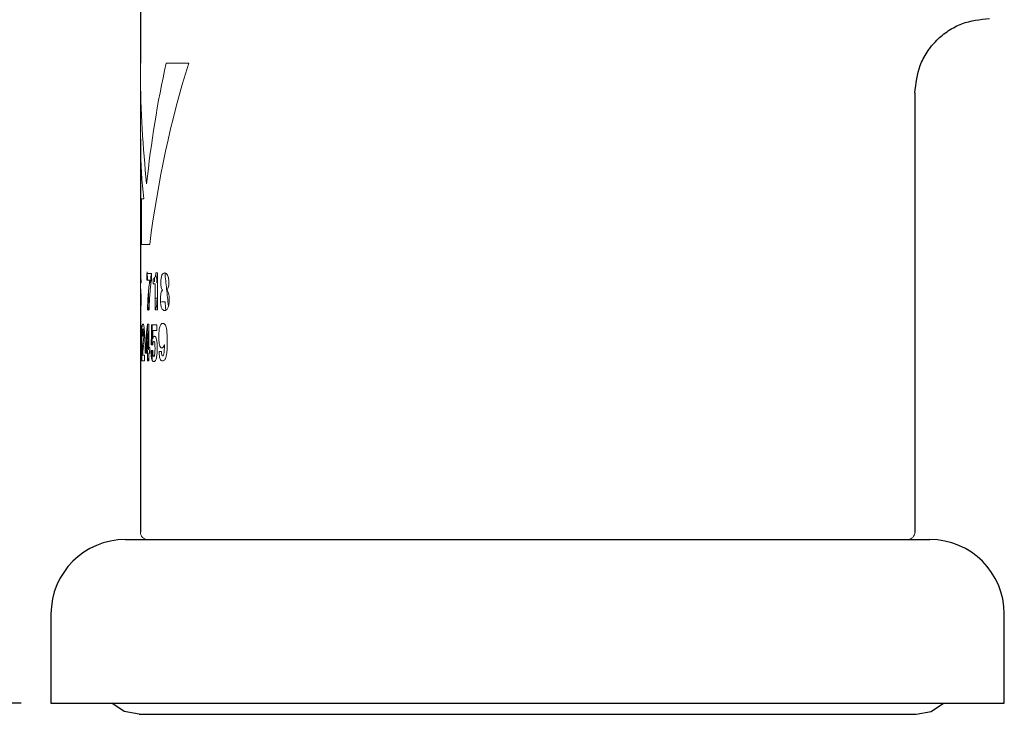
# Model space of a CAD drawing. Header units: millimetres. Extents: x 7 to 298, y -38 to 414.
# Tile 2 of 8: x 50 to 83, y -12 to 11. Entities that reach past the tile are written whole.
import ezdxf

# ---------------------------------------------------------------- set-up
doc = ezdxf.new("R2010")
doc.units = ezdxf.units.MM
doc.layers.add('DRAWINGS', color=7, linetype='Continuous')
doc.styles.add('SLDTEXTSTYLE0', font='TXT', dxfattribs={"width": 0.75})
doc.dimstyles.new('SLDDIMSTYLE0', dxfattribs={"dimtxt": 3.5, "dimasz": 3.302, "dimexe": 0, "dimexo": 0.0625, "dimgap": 0.875, "dimtad": 0, "dimtih": 1, "dimtoh": 1, "dimdec": 0, "dimrnd": 1e-09, "dimzin": 12, "dimdsep": 46, "dimtxsty": 'SLDTEXTSTYLE0', "dimsah": 1, "dimcen": 0.09, "dimadec": 0, "dimazin": 3, "dimtfac": 1, "dimtdec": 0, "dimtofl": 0, "dimtmove": 0, "dimatfit": 3, "dimfxl": 0, "dimfrac": 2, "dimtolj": 1, "dimtzin": 12, "dimarcsym": 0})

# ---------------------------------------------------------------- blocks, each defined once
blk = doc.blocks.new('_D')
at = {"layer": 'DRAWINGS'}
for p, q in [((66.213, 222.805), (10.213, 222.805)), ((11.213, 222.805), (11.213, 93.524)), ((11.213, -11.545), (11.213, 87.967)), ((50.213, -11.545), (10.213, -11.545))]:
    blk.add_line(p, q, dxfattribs=at)
for points in [[(11.213, 222.805), (10.705, 219.503), (11.721, 219.503)], [(11.213, -11.545), (11.721, -8.243), (10.705, -8.243)]]:
    blk.add_solid(points, dxfattribs=at)
at = {"layer": 'DRAWINGS', "insert": (7.334, 92.479), "char_height": 3.5, "attachment_point": 1, "style": 'SLDTEXTSTYLE0'}
blk.add_mtext('234', dxfattribs=at)

msp = doc.modelspace()

# ---------------------------------------------------------------- linework, layer by layer
at = {"color": 7, "linetype": 'Continuous', "lineweight": 25}
for p, q in [((54.213, 50.705), (54.213, 9.953)), ((80.213, 8.955), (80.213, -5.795)), ((54.213, 7.418), (54.213, 2.662)), ((54.213, 1.851), (54.213, -5.795)), ((53.713, -6.045), (80.71, -6.045)), ((51.213, -8.545), (51.213, -11.545)), ((83.213, -11.545), (83.213, -8.545)), ((51.213, -11.545), (83.21, -11.545)), ((83.21, -11.545), (83.213, -11.545)), ((54.168, -11.915), (80.258, -11.915))]:
    msp.add_line(p, q, dxfattribs=at)
at = {"color": 144, "linetype": 'Continuous', "lineweight": 18}
for p, q in [((54.213, 9.948), (54.213, 9.955)), ((54.213, 9.955), (54.213, 9.953)), ((55.079, 9.955), (55.835, 9.955)), ((54.214, 9.604), (54.214, 7.182)), ((54.213, 7.418), (54.213, 7.419)), ((54.252, 3.869), (54.252, 5.394)), ((54.252, 5.394), (54.326, 5.394)), ((54.527, 3.869), (54.252, 3.869)), ((54.215, 2.918), (54.215, 2.73)), ((54.215, 2.73), (54.215, 2.694)), ((54.226, 2.583), (54.223, 2.714)), ((54.427, 2.669), (54.427, 2.885)), ((54.427, 2.885), (54.591, 2.885)), ((54.534, 2.669), (54.427, 2.669)), ((54.455, 2.669), (54.438, 2.945)), ((54.591, 2.885), (54.591, 2.693)), ((54.645, 2.546), (54.645, 2.71)), ((54.645, 2.71), (54.651, 2.71)), ((54.732, 2.91), (54.787, 2.91)), ((54.787, 2.91), (54.787, 1.672)), ((54.213, 2.494), (54.213, 2.062)), ((54.235, 2.574), (54.223, 2.574)), ((54.235, 2.609), (54.235, 2.574)), ((54.559, 2.609), (54.559, 2.574)), ((54.713, 2.546), (54.645, 2.546)), ((54.713, 1.672), (54.713, 2.546)), ((54.961, 2.328), (54.961, 2.331)), ((55.099, 2.331), (55.099, 2.328)), ((54.213, 2.011), (54.213, 2.062)), ((54.213, 2.062), (54.213, 2.062)), ((54.511, 1.771), (54.482, 2.228)), ((54.772, 2.062), (54.698, 2.062)), ((54.772, 2.011), (54.772, 2.062)), ((54.231, 1.878), (54.215, 1.878)), ((54.507, 1.672), (54.452, 1.672)), ((54.463, 1.89), (54.478, 1.648)), ((54.787, 1.672), (54.713, 1.672)), ((54.923, 1.936), (55.042, 1.936)), ((54.45, 1.192), (54.503, 1.192)), ((54.503, 1.192), (54.503, 0.407)), ((54.587, 1.167), (54.763, 1.167)), ((54.611, 0.495), (54.611, 1.167)), ((54.763, 1.167), (54.763, 0.972)), ((54.261, 0.786), (54.261, 0.834)), ((54.284, 0.786), (54.261, 0.786)), ((54.421, 0.211), (54.421, 0.899)), ((54.628, 0.69), (54.629, 0.69)), ((54.763, 0.972), (54.635, 0.972)), ((54.377, 0.211), (54.377, 0.418)), ((54.381, 0.465), (54.381, 0.211)), ((54.503, 0.407), (54.529, 0.407)), ((54.517, 0.211), (54.527, 0.407)), ((54.529, 0.407), (54.529, 0.211)), ((54.633, 0.495), (54.576, 0.495)), ((55.019, 0.493), (55.017, 0.493)), ((55.019, 0.433), (55.019, 0.493)), ((54.29, 0.15), (54.35, 0.15)), ((54.35, 0.15), (54.35, -0.045)), ((54.455, 0.211), (54.377, 0.211)), ((54.455, -0.045), (54.455, 0.211)), ((54.455, 0.144), (54.464, -0.045)), ((54.484, 0.322), (54.483, 0.322)), ((54.529, 0.211), (54.503, 0.211)), ((54.503, 0.211), (54.503, -0.045)), ((54.571, 0.307), (54.632, 0.307)), ((54.571, 0.274), (54.571, 0.307)), ((54.611, -0.017), (54.611, 0.307)), ((54.843, 0.267), (54.923, 0.267)), ((54.35, -0.045), (54.261, -0.045)), ((54.503, -0.045), (54.455, -0.045))]:
    msp.add_line(p, q, dxfattribs=at)
at = {"color": 144, "linetype": 'Continuous', "lineweight": 18, "flags": 128}
for points in [[(54.576, 0.495), (54.583, 0.871), (54.587, 1.167)], [(54.635, 0.972), (54.631, 0.814), (54.628, 0.69)]]:
    msp.add_lwpolyline(points, dxfattribs=at)
at = {"color": 7, "linetype": 'Continuous', "lineweight": 25, "flags": 128}
for points in [[(54.168, -11.915), (53.666, -11.816), (53.255, -11.545)], [(80.258, -11.915), (80.759, -11.816), (81.17, -11.545)]]:
    msp.add_lwpolyline(points, dxfattribs=at)
at = {"color": 144, "linetype": 'Continuous', "lineweight": 18}
for centre, start, end in [((54.463, -5.795), 180, 270), ((79.963, -5.795), 270, 0)]:
    msp.add_arc(centre, 0.25, start, end, dxfattribs=at)
at = {"color": 7, "linetype": 'Continuous', "lineweight": 25}
for centre, start, end in [((53.713, -8.545), 90, 180), ((80.713, -8.545), 0, 90)]:
    msp.add_arc(centre, 2.5, start, end, dxfattribs=at)
msp.add_open_spline([(80.213, 8.955), (80.246, 9.269), (80.298, 9.753), (80.609, 10.335), (80.932, 10.735), (81.332, 11.058), (81.914, 11.37), (82.398, 11.421), (82.713, 11.455)], degree=3, knots=[0, 0, 0, 0, 0.239456, 0.36836, 0.5, 0.631639, 0.760543, 1, 1, 1, 1], dxfattribs=at)
at = {"color": 144, "linetype": 'Continuous', "lineweight": 18}
for points in [[(54.213, 9.953), (54.213, 9.837), (54.213, 9.721), (54.214, 9.605)], [(54.424, 5.898), (54.569, 7.279), (54.789, 8.643), (55.079, 9.955)], [(55.835, 9.955), (55.24, 8.056), (54.795, 5.986), (54.527, 3.869)], [(54.214, 9.605), (54.225, 8.364), (54.296, 7.119), (54.424, 5.898)], [(54.214, 7.182), (54.213, 7.261), (54.213, 7.339), (54.213, 7.418)], [(54.326, 5.394), (54.259, 5.987), (54.222, 6.584), (54.214, 7.182)], [(54.213, 2.578), (54.213, 2.606), (54.213, 2.634), (54.213, 2.662)], [(54.213, 2.494), (54.213, 2.522), (54.213, 2.55), (54.213, 2.578)], [(54.218, 2.445), (54.22, 2.417), (54.222, 2.389), (54.225, 2.361)], [(54.213, 1.851), (54.213, 1.902), (54.213, 1.957), (54.213, 2.011)], [(55.042, 1.936), (55.049, 1.848), (55.057, 1.76), (55.064, 1.672)], [(54.377, 0.418), (54.399, 0.676), (54.423, 0.935), (54.45, 1.192)], [(54.288, 0.496), (54.291, 0.528), (54.295, 0.559), (54.299, 0.591)], [(54.322, 0.461), (54.316, 0.418), (54.31, 0.375), (54.305, 0.332)]]:
    msp.add_open_spline(points, degree=3, dxfattribs=at)
for points, knots in [([(54.213, 2.662), (54.213, 2.685), (54.213, 2.729), (54.213, 2.789), (54.213, 2.84), (54.214, 2.893), (54.215, 2.937), (54.217, 2.942), (54.218, 2.945)], [0, 0, 0, 0, 0.13393, 0.258463, 0.378698, 0.500276, 0.732411, 1, 1, 1, 1]), ([(54.219, 2.76), (54.217, 2.76), (54.216, 2.75), (54.215, 2.695), (54.215, 2.654), (54.215, 2.614)], [0, 0, 0, 0, 0.5, 0.5, 1, 1, 1, 1]), ([(54.218, 2.945), (54.22, 2.945), (54.221, 2.94), (54.225, 2.917), (54.227, 2.898), (54.231, 2.839), (54.233, 2.798), (54.235, 2.708), (54.235, 2.658), (54.235, 2.609)], [0, 0, 0, 0, 0.25, 0.25, 0.5, 0.5, 0.75, 0.75, 1, 1, 1, 1]), ([(54.223, 2.574), (54.223, 2.618), (54.223, 2.663), (54.222, 2.721), (54.221, 2.737), (54.22, 2.756), (54.219, 2.76), (54.219, 2.76)], [0, 0, 0, 0, 0.5, 0.5, 0.75, 0.75, 1, 1, 1, 1]), ([(54.452, 1.672), (54.454, 1.718), (54.456, 1.808), (54.462, 1.941), (54.469, 2.071), (54.481, 2.241), (54.5, 2.447), (54.523, 2.595), (54.534, 2.669)], [0, 0, 0, 0, 0.12741, 0.25302, 0.37728, 0.500654, 0.753287, 1, 1, 1, 1]), ([(54.591, 2.693), (54.586, 2.665), (54.576, 2.607), (54.564, 2.515), (54.552, 2.418), (54.542, 2.314), (54.529, 2.158), (54.515, 1.944), (54.509, 1.763), (54.507, 1.672)], [0, 0, 0, 0, 0.094517, 0.19146, 0.291202, 0.394085, 0.50042, 0.748863, 1, 1, 1, 1]), ([(54.591, 2.871), (54.587, 2.864), (54.574, 2.838), (54.562, 2.738), (54.56, 2.652), (54.559, 2.609)], [0, 0, 0, 0, 0.162234, 0.578906, 1, 1, 1, 1]), ([(54.651, 2.71), (54.668, 2.71), (54.686, 2.719), (54.709, 2.767), (54.716, 2.79), (54.727, 2.845), (54.73, 2.877), (54.732, 2.91)], [0, 0, 0, 0, 0.5, 0.5, 0.75, 0.75, 1, 1, 1, 1]), ([(54.678, 2.732), (54.681, 2.726), (54.688, 2.712), (54.692, 2.666), (54.693, 2.632), (54.693, 2.614)], [0, 0, 0, 0, 0.237402, 0.614058, 1, 1, 1, 1]), ([(54.766, 2.578), (54.766, 2.638), (54.764, 2.733), (54.746, 2.799), (54.739, 2.823)], [0, 0, 0, 0, 0.631762, 1, 1, 1, 1]), ([(54.899, 2.569), (54.899, 2.618), (54.901, 2.668), (54.912, 2.761), (54.921, 2.803), (54.946, 2.864), (54.962, 2.883), (54.994, 2.906), (55.011, 2.91), (55.028, 2.91)], [0, 0, 0, 0, 0.25, 0.25, 0.5, 0.5, 0.75, 0.75, 1, 1, 1, 1]), ([(55.028, 2.91), (55.045, 2.91), (55.063, 2.906), (55.097, 2.883), (55.115, 2.864), (55.143, 2.803), (55.154, 2.762), (55.167, 2.669), (55.17, 2.619), (55.17, 2.569)], [0, 0, 0, 0, 0.25, 0.25, 0.5, 0.5, 0.75, 0.75, 1, 1, 1, 1]), ([(55.154, 1.798), (55.133, 1.989), (55.094, 2.363), (55.056, 2.737), (55.038, 2.92)], [0, 0, 0, 0, 0.509181, 1, 1, 1, 1]), ([(54.215, 2.614), (54.215, 2.576), (54.215, 2.536), (54.216, 2.478), (54.217, 2.46), (54.218, 2.445)], [0, 0, 0, 0, 0.5, 0.5, 1, 1, 1, 1]), ([(54.219, 2.433), (54.22, 2.373), (54.222, 2.188), (54.228, 2.003), (54.231, 1.878)], [0, 0, 0, 0, 0.324303, 1, 1, 1, 1]), ([(54.225, 2.361), (54.227, 2.345), (54.23, 2.314), (54.235, 2.242), (54.237, 2.159), (54.238, 2.087), (54.238, 2.05), (54.238, 2.031)], [0, 0, 0, 0, 0.251562, 0.499532, 0.748535, 0.865056, 1, 1, 1, 1]), ([(54.888, 2.022), (54.889, 2.047), (54.889, 2.094), (54.895, 2.161), (54.906, 2.232), (54.924, 2.284), (54.944, 2.315), (54.955, 2.324), (54.961, 2.328)], [0, 0, 0, 0, 0.1806057, 0.345232, 0.5002438, 0.7484445, 0.8737348, 1, 1, 1, 1]), ([(54.961, 2.331), (54.943, 2.344), (54.927, 2.373), (54.905, 2.459), (54.899, 2.514), (54.899, 2.569)], [0, 0, 0, 0, 0.5, 0.5, 1, 1, 1, 1]), ([(55.17, 2.569), (55.17, 2.513), (55.163, 2.459), (55.137, 2.372), (55.118, 2.344), (55.099, 2.331)], [0, 0, 0, 0, 0.5, 0.5, 1, 1, 1, 1]), ([(55.099, 2.328), (55.105, 2.324), (55.117, 2.316), (55.14, 2.284), (55.164, 2.225), (55.18, 2.128), (55.181, 2.058), (55.182, 2.022)], [0, 0, 0, 0, 0.126361, 0.251459, 0.499479, 0.735633, 1, 1, 1, 1]), ([(54.238, 2.031), (54.238, 1.975), (54.237, 1.92), (54.235, 1.816), (54.233, 1.769), (54.229, 1.701), (54.226, 1.679), (54.222, 1.653), (54.22, 1.648), (54.218, 1.648)], [0, 0, 0, 0, 0.25, 0.25, 0.5, 0.5, 0.75, 0.75, 1, 1, 1, 1]), ([(54.713, 1.684), (54.725, 1.702), (54.75, 1.739), (54.769, 1.873), (54.771, 1.965), (54.772, 2.011)], [0, 0, 0, 0, 0.341008, 0.669511, 1, 1, 1, 1]), ([(55.028, 1.648), (55.009, 1.648), (54.991, 1.653), (54.957, 1.678), (54.94, 1.7), (54.913, 1.768), (54.903, 1.814), (54.891, 1.914), (54.888, 1.968), (54.888, 2.022)], [0, 0, 0, 0, 0.25, 0.25, 0.5, 0.5, 0.75, 0.75, 1, 1, 1, 1]), ([(55.182, 2.022), (55.182, 1.968), (55.179, 1.915), (55.165, 1.814), (55.153, 1.769), (55.122, 1.701), (55.103, 1.679), (55.066, 1.653), (55.047, 1.648), (55.028, 1.648)], [0, 0, 0, 0, 0.25, 0.25, 0.5, 0.5, 0.75, 0.75, 1, 1, 1, 1]), ([(54.218, 1.648), (54.216, 1.648), (54.214, 1.656), (54.213, 1.703), (54.213, 1.725), (54.213, 1.781), (54.213, 1.815), (54.213, 1.851)], [0, 0, 0, 0, 0.5, 0.5, 0.75, 0.75, 1, 1, 1, 1]), ([(54.213, 1.02), (54.213, 1.017), (54.213, 0.956), (54.213, 0.802), (54.213, 0.661), (54.213, 0.591)], [0, 0, 0, 0, 0.018922, 0.509328, 1, 1, 1, 1]), ([(54.214, 0.531), (54.214, 0.602), (54.214, 0.711), (54.214, 0.852), (54.214, 0.958), (54.215, 1.054), (54.217, 1.133), (54.219, 1.179), (54.223, 1.195), (54.228, 1.191), (54.233, 1.167), (54.239, 1.108), (54.243, 1.018), (54.245, 0.915), (54.246, 0.811), (54.247, 0.701), (54.247, 0.629), (54.247, 0.591)], [0, 0, 0, 0, 0.124135, 0.191894, 0.248592, 0.314787, 0.373615, 0.432038, 0.498388, 0.565771, 0.623267, 0.684401, 0.748815, 0.805533, 0.874533, 0.932395, 1, 1, 1, 1]), ([(54.237, 0.531), (54.237, 0.602), (54.237, 0.711), (54.236, 0.852), (54.235, 0.958), (54.233, 1.054), (54.229, 1.12), (54.227, 1.155), (54.225, 1.167), (54.225, 1.172)], [0, 0, 0, 0, 0.287173, 0.443913, 0.57509, 0.728217, 0.86433, 0.930734, 1, 1, 1, 1]), ([(54.261, 0.834), (54.261, 0.884), (54.262, 0.935), (54.265, 1.03), (54.267, 1.075), (54.274, 1.14), (54.279, 1.162), (54.289, 1.187), (54.295, 1.192), (54.3, 1.192)], [0, 0, 0, 0, 0.25, 0.25, 0.5, 0.5, 0.75, 0.75, 1, 1, 1, 1]), ([(54.3, 1.028), (54.297, 1.028), (54.294, 1.023), (54.289, 0.993), (54.287, 0.969), (54.285, 0.893), (54.285, 0.84), (54.284, 0.786)], [0, 0, 0, 0, 0.25, 0.25, 0.5, 0.5, 1, 1, 1, 1]), ([(54.3, 1.192), (54.306, 1.192), (54.312, 1.188), (54.323, 1.164), (54.329, 1.144), (54.339, 1.082), (54.343, 1.041), (54.348, 0.952), (54.349, 0.903), (54.349, 0.855)], [0, 0, 0, 0, 0.25, 0.25, 0.5, 0.5, 0.75, 0.75, 1, 1, 1, 1]), ([(54.315, 0.874), (54.315, 0.912), (54.314, 0.95), (54.309, 1.013), (54.304, 1.028), (54.3, 1.028)], [0, 0, 0, 0, 0.5, 0.5, 1, 1, 1, 1]), ([(54.483, 0.322), (54.476, 0.486), (54.464, 0.771), (54.453, 1.057), (54.448, 1.177)], [0, 0, 0, 0, 0.575982, 1, 1, 1, 1]), ([(54.833, 0.774), (54.833, 0.833), (54.835, 0.891), (54.844, 1.004), (54.852, 1.058), (54.877, 1.144), (54.893, 1.175), (54.93, 1.21), (54.949, 1.216), (54.969, 1.216)], [0, 0, 0, 0, 0.25, 0.25, 0.5, 0.5, 0.75, 0.75, 1, 1, 1, 1]), ([(54.969, 1.216), (54.992, 1.216), (55.016, 1.207), (55.059, 1.15), (55.078, 1.099), (55.101, 0.978), (55.107, 0.91), (55.114, 0.775), (55.115, 0.706), (55.115, 0.638)], [0, 0, 0, 0, 0.25, 0.25, 0.5, 0.5, 0.75, 0.75, 1, 1, 1, 1]), ([(54.299, 0.591), (54.304, 0.627), (54.309, 0.666), (54.314, 0.764), (54.315, 0.82), (54.315, 0.874)], [0, 0, 0, 0, 0.5, 0.5, 1, 1, 1, 1]), ([(54.349, 0.855), (54.349, 0.778), (54.347, 0.702), (54.337, 0.569), (54.33, 0.512), (54.322, 0.461)], [0, 0, 0, 0, 0.5, 0.5, 1, 1, 1, 1]), ([(54.423, 0.919), (54.43, 0.744), (54.44, 0.508), (54.45, 0.272), (54.453, 0.211)], [0, 0, 0, 0, 0.744223, 1, 1, 1, 1]), ([(54.503, 0.761), (54.502, 0.744), (54.496, 0.597), (54.489, 0.451), (54.484, 0.322)], [0, 0, 0, 0, 0.11782, 1, 1, 1, 1]), ([(54.629, 0.69), (54.636, 0.726), (54.646, 0.751), (54.667, 0.779), (54.679, 0.783), (54.69, 0.783)], [0, 0, 0, 0, 0.5, 0.5, 1, 1, 1, 1]), ([(54.69, 0.783), (54.703, 0.783), (54.717, 0.775), (54.741, 0.735), (54.752, 0.703), (54.767, 0.622), (54.772, 0.577), (54.778, 0.483), (54.779, 0.436), (54.779, 0.388)], [0, 0, 0, 0, 0.25, 0.25, 0.5, 0.5, 0.75, 0.75, 1, 1, 1, 1]), ([(54.934, 0.388), (54.918, 0.388), (54.903, 0.394), (54.875, 0.432), (54.863, 0.462), (54.846, 0.54), (54.841, 0.585), (54.834, 0.679), (54.833, 0.726), (54.833, 0.774)], [0, 0, 0, 0, 0.25, 0.25, 0.5, 0.5, 0.75, 0.75, 1, 1, 1, 1]), ([(54.213, 0.591), (54.213, 0.444), (54.213, 0.277), (54.213, 0.133), (54.213, 0.116)], [0, 0, 0, 0, 0.8831384, 1, 1, 1, 1]), ([(54.247, 0.591), (54.247, 0.519), (54.247, 0.409), (54.245, 0.268), (54.244, 0.161), (54.241, 0.066), (54.236, -0.012), (54.231, -0.058), (54.225, -0.073), (54.221, -0.069), (54.218, -0.044), (54.216, 0.016), (54.215, 0.106), (54.214, 0.209), (54.214, 0.312), (54.214, 0.422), (54.214, 0.493), (54.214, 0.531)], [0, 0, 0, 0, 0.125007, 0.193267, 0.250283, 0.316277, 0.375109, 0.433525, 0.50002, 0.567832, 0.625362, 0.686035, 0.750306, 0.806679, 0.875158, 0.932761, 1, 1, 1, 1]), ([(54.222, -0.065), (54.222, -0.065), (54.223, -0.064), (54.227, -0.042), (54.231, 0.016), (54.235, 0.14), (54.237, 0.319), (54.237, 0.46), (54.237, 0.531)], [0, 0, 0, 0, 0.027921, 0.15744, 0.294033, 0.438729, 0.719018, 1, 1, 1, 1]), ([(54.261, -0.045), (54.261, -0.018), (54.262, 0.036), (54.263, 0.114), (54.265, 0.188), (54.269, 0.277), (54.276, 0.384), (54.284, 0.457), (54.288, 0.496)], [0, 0, 0, 0, 0.130772, 0.25647, 0.379016, 0.500484, 0.728342, 1, 1, 1, 1]), ([(54.305, 0.332), (54.302, 0.307), (54.299, 0.279), (54.294, 0.219), (54.291, 0.187), (54.29, 0.15)], [0, 0, 0, 0, 0.5, 0.5, 1, 1, 1, 1]), ([(54.665, 0.608), (54.657, 0.608), (54.648, 0.6), (54.637, 0.557), (54.634, 0.526), (54.633, 0.495)], [0, 0, 0, 0, 0.5, 0.5, 1, 1, 1, 1]), ([(54.664, 0.105), (54.671, 0.105), (54.678, 0.111), (54.691, 0.14), (54.695, 0.163), (54.704, 0.237), (54.705, 0.292), (54.705, 0.346)], [0, 0, 0, 0, 0.25, 0.25, 0.5, 0.5, 1, 1, 1, 1]), ([(54.705, 0.346), (54.705, 0.404), (54.705, 0.464), (54.698, 0.548), (54.694, 0.575), (54.68, 0.605), (54.672, 0.608), (54.665, 0.608)], [0, 0, 0, 0, 0.5, 0.5, 0.75, 0.75, 1, 1, 1, 1]), ([(54.779, 0.388), (54.779, 0.328), (54.778, 0.269), (54.77, 0.153), (54.764, 0.095), (54.742, 0.004), (54.727, -0.028), (54.696, -0.064), (54.68, -0.07), (54.665, -0.07)], [0, 0, 0, 0, 0.25, 0.25, 0.5, 0.5, 0.75, 0.75, 1, 1, 1, 1]), ([(55.017, 0.493), (55.008, 0.454), (54.994, 0.428), (54.965, 0.395), (54.949, 0.388), (54.934, 0.388)], [0, 0, 0, 0, 0.5, 0.5, 1, 1, 1, 1]), ([(55.115, 0.638), (55.115, 0.559), (55.115, 0.436), (55.107, 0.279), (55.095, 0.165), (55.073, 0.066), (55.04, -0.005), (55, -0.04), (54.974, -0.044), (54.959, -0.045)], [0, 0, 0, 0, 0.2505312, 0.3875621, 0.5005973, 0.6254937, 0.7496938, 0.8652053, 1, 1, 1, 1]), ([(54.963, 0.119), (54.974, 0.119), (54.986, 0.127), (55.004, 0.171), (55.009, 0.203), (55.018, 0.3), (55.019, 0.367), (55.019, 0.433)], [0, 0, 0, 0, 0.25, 0.25, 0.5, 0.5, 1, 1, 1, 1]), ([(54.665, -0.07), (54.652, -0.07), (54.64, -0.065), (54.616, -0.041), (54.605, -0.021), (54.587, 0.043), (54.581, 0.085), (54.573, 0.176), (54.571, 0.225), (54.571, 0.274)], [0, 0, 0, 0, 0.25, 0.25, 0.5, 0.5, 0.75, 0.75, 1, 1, 1, 1]), ([(54.632, 0.307), (54.632, 0.262), (54.632, 0.217), (54.639, 0.155), (54.643, 0.135), (54.652, 0.11), (54.658, 0.105), (54.664, 0.105)], [0, 0, 0, 0, 0.5, 0.5, 0.75, 0.75, 1, 1, 1, 1]), ([(54.959, -0.045), (54.944, -0.045), (54.929, -0.041), (54.901, -0.02), (54.887, -0.002), (54.864, 0.054), (54.856, 0.091), (54.845, 0.175), (54.843, 0.221), (54.843, 0.267)], [0, 0, 0, 0, 0.25, 0.25, 0.5, 0.5, 0.75, 0.75, 1, 1, 1, 1]), ([(54.923, 0.267), (54.923, 0.23), (54.924, 0.192), (54.934, 0.146), (54.939, 0.135), (54.951, 0.121), (54.957, 0.119), (54.963, 0.119)], [0, 0, 0, 0, 0.5, 0.5, 0.75, 0.75, 1, 1, 1, 1])]:
    msp.add_open_spline(points, degree=3, knots=knots, dxfattribs=at)

# ---------------------------------------------------------------- dimensions: what is measured, and where the dimension line sits
at = {"layer": 'DRAWINGS'}
dim = msp.add_linear_dim(base=(11.213, -11.545), p1=(67.213, 222.805), p2=(51.213, -11.545), angle=90, dimstyle='SLDDIMSTYLE0', dxfattribs=at)
dim.commit()
dim.dimension.update_dxf_attribs({"geometry": '_D', "text_midpoint": (11.213, 90.745), "dimtype": 160})

doc.saveas('drawing.dxf')
